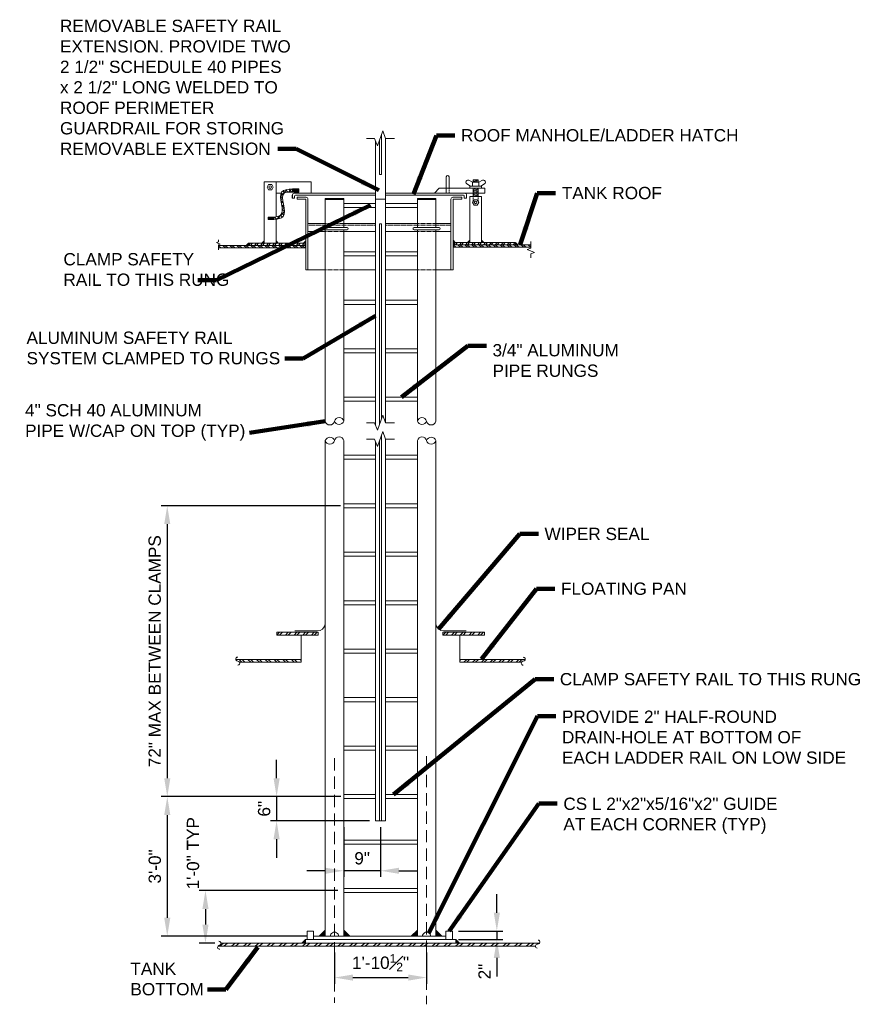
# Model space of a CAD drawing. Header units: inches. Extents: x -1025 to 212, y 456 to 696.
# Tile 3 of 6: x -739 to -534, y 456 to 696. Entities that reach past the tile are written whole.
import ezdxf

# ---------------------------------------------------------------- set-up
doc = ezdxf.new("R2010")
doc.units = ezdxf.units.IN
doc.header["$MEASUREMENT"] = 0
for name, pattern in [('( Dashed )', [9, 6, -3]), ('HIDDEN', [0.19685, 0.15748, -0.03937]), ('HIDDEN2', [0.1875, 0.125, -0.0625])]:
    doc.linetypes.add(name, pattern=pattern)
doc.layers.get('DefPoints').update_dxf_attribs({"lineweight": 0})
for name, color, linetype, lineweight in [('G-ANNO-DIMS', 2, 'Continuous', 0), ('G-ANNO-MASK', 1, 'Continuous', 0), ('G-ANNO-NOTE', 4, 'Continuous', 30), ('G-ANNO-PATT', 250, 'Continuous', 0), ('G-GRID-COOR', 2, 'Continuous', 13), ('M-DETL LGHT', 3, 'Continuous', 0), ('M-DETL-LGHT', 3, 'Continuous', 0), ('M-DETL-MEDM', 5, 'Continuous', 0), ('M-DETL-XLGT', 1, 'Continuous', 0)]:
    doc.layers.add(name, color=color, linetype=linetype, lineweight=lineweight)
doc.styles.add("AEC_AC_07ArchDims-CC_1-2_1'", font='arial.ttf', dxfattribs={"height": 3})
doc.styles.add("AEC_AC_46Text-LeftTop_1-2_1'", font='arial.ttf', dxfattribs={"height": 3})
doc.dimstyles.new("AEC_AC_07_Arch-Dims_1-2_1'", dxfattribs={"dimtxt": 3, "dimasz": 4.5, "dimexe": 1.5, "dimexo": 1.5, "dimgap": 1.5, "dimtad": 1, "dimdec": 4, "dimzin": 15, "dimdsep": 46, "dimlunit": 4, "dimtxsty": "AEC_AC_07ArchDims-CC_1-2_1'", "dimcen": 0.09, "dimclrd": 256, "dimclre": 256, "dimazin": 2, "dimtfac": 0.7, "dimtdec": 4, "dimtix": 1, "dimtmove": 1, "dimatfit": 3, "dimfxl": 1, "dimfrac": 1, "dimtolj": 1, "dimtzin": 15, "dimlwd": 30, "dimlwe": 30, "dimarcsym": 0})
doc.dimstyles.new("AEC_AC_46_Notes_1-2_1'", dxfattribs={"dimtxt": 3, "dimasz": 4.5, "dimexe": 1.5, "dimexo": 1.5, "dimgap": 1.5, "dimtad": 1, "dimjust": 1, "dimdec": 3, "dimzin": 15, "dimdsep": 46, "dimlunit": 5, "dimtxsty": "AEC_AC_46Text-LeftTop_1-2_1'", "dimcen": 0.09, "dimclrd": 256, "dimclre": 256, "dimazin": 2, "dimtfac": 0.7, "dimtdec": 3, "dimtmove": 1, "dimatfit": 1, "dimfxl": 1, "dimfrac": 1, "dimtolj": 1, "dimtzin": 15, "dimlwd": 30, "dimlwe": 30, "dimarcsym": 0})

# ---------------------------------------------------------------- blocks, each defined once
blk = doc.blocks.new('PIPEEND')
for centre, radius, start, end in [((0.059, 0.75), 0.257, 103.375, 256.625), ((0.087, 0.25), 0.265, 109.106, 250.894), ((-0.059, 0.25), 0.257, 283.375, 76.625)]:
    blk.add_arc(centre, radius, start, end)
blk = doc.blocks.new('*D79')
at = {"layer": 'DefPoints', "color": 0, "lineweight": 30, "transparency": 16777216}
for p in [(-659.28, 577.73), (-703.08, 506.68), (-659.17, 506.68)]:
    blk.add_point(p, dxfattribs=at)
at = {"layer": 'G-ANNO-DIMS', "lineweight": 30, "transparency": 16777216}
for p, q in [((-660.78, 577.73), (-704.58, 577.73)), ((-703.08, 573.23), (-703.08, 511.18)), ((-660.67, 506.68), (-704.58, 506.68))]:
    blk.add_line(p, q, dxfattribs=at)
for points in [[(-703.83, 573.23), (-702.33, 573.23), (-703.08, 577.73)], [(-703.83, 511.18), (-702.33, 511.18), (-703.08, 506.68)]]:
    blk.add_solid(points, dxfattribs=at)
at = {"layer": 'G-ANNO-DIMS', "color": 0, "lineweight": 30, "transparency": 16777216, "insert": (-706.13, 542.2), "char_height": 3, "attachment_point": 5, "rotation": 90, "style": "AEC_AC_07ArchDims-CC_1-2_1'"}
blk.add_mtext('\\A1;72" MAX BETWEEN CLAMPS', dxfattribs=at)
blk = doc.blocks.new('*D80')
at = {"layer": 'DefPoints', "color": 0, "lineweight": 30, "transparency": 16777216}
for p in [(-659.17, 506.68), (-676.38, 500.76), (-652.23, 500.76)]:
    blk.add_point(p, dxfattribs=at)
at = {"layer": 'G-ANNO-DIMS', "lineweight": 30, "transparency": 16777216}
for p, q in [((-676.38, 511.18), (-676.38, 515.68)), ((-660.67, 506.68), (-677.88, 506.68)), ((-676.38, 506.68), (-676.38, 500.76)), ((-653.73, 500.76), (-677.88, 500.76)), ((-676.38, 496.26), (-676.38, 491.76))]:
    blk.add_line(p, q, dxfattribs=at)
for points in [[(-677.13, 511.18), (-675.63, 511.18), (-676.38, 506.68)], [(-677.13, 496.26), (-675.63, 496.26), (-676.38, 500.76)]]:
    blk.add_solid(points, dxfattribs=at)
at = {"layer": 'G-ANNO-DIMS', "color": 0, "lineweight": 30, "transparency": 16777216, "insert": (-679.41, 503.72), "char_height": 3, "attachment_point": 5, "rotation": 90, "style": "AEC_AC_07ArchDims-CC_1-2_1'"}
blk.add_mtext('\\A1;6"', dxfattribs=at)
blk = doc.blocks.new('*D81')
at = {"layer": 'DefPoints', "color": 0, "lineweight": 30, "transparency": 16777216}
for p in [(-659.17, 506.68), (-703.08, 472.59), (-667.36, 472.59)]:
    blk.add_point(p, dxfattribs=at)
at = {"layer": 'G-ANNO-DIMS', "lineweight": 30, "transparency": 16777216}
for p, q in [((-660.67, 506.68), (-704.58, 506.68)), ((-703.08, 502.18), (-703.08, 477.09)), ((-668.86, 472.59), (-704.58, 472.59))]:
    blk.add_line(p, q, dxfattribs=at)
for points in [[(-703.83, 502.18), (-702.33, 502.18), (-703.08, 506.68)], [(-703.83, 477.09), (-702.33, 477.09), (-703.08, 472.59)]]:
    blk.add_solid(points, dxfattribs=at)
at = {"layer": 'G-ANNO-DIMS', "color": 0, "lineweight": 30, "transparency": 16777216, "insert": (-706.11, 489.63), "char_height": 3, "attachment_point": 5, "rotation": 90, "style": "AEC_AC_07ArchDims-CC_1-2_1'"}
blk.add_mtext('\\A1;3\'-0"', dxfattribs=at)
blk = doc.blocks.new('*D82')
at = {"layer": 'DefPoints', "color": 0, "lineweight": 30, "transparency": 16777216}
for p in [(-659.99, 500.76), (-651, 500.76), (-659.99, 488.57)]:
    blk.add_point(p, dxfattribs=at)
at = {"layer": 'G-ANNO-DIMS', "lineweight": 30, "transparency": 16777216}
for p, q in [((-659.99, 499.26), (-659.99, 487.07)), ((-651, 499.26), (-651, 487.07)), ((-664.49, 488.57), (-668.99, 488.57)), ((-651, 488.57), (-659.99, 488.57)), ((-646.5, 488.57), (-642, 488.57))]:
    blk.add_line(p, q, dxfattribs=at)
for points in [[(-664.49, 489.32), (-664.49, 487.82), (-659.99, 488.57)], [(-646.5, 489.32), (-646.5, 487.82), (-651, 488.57)]]:
    blk.add_solid(points, dxfattribs=at)
at = {"layer": 'G-ANNO-DIMS', "color": 0, "lineweight": 30, "transparency": 16777216, "insert": (-655.49, 491.6), "char_height": 3, "attachment_point": 5, "style": "AEC_AC_07ArchDims-CC_1-2_1'"}
blk.add_mtext('\\A1;9"', dxfattribs=at)
blk = doc.blocks.new('*D83')
at = {"layer": 'DefPoints', "color": 0, "lineweight": 30, "transparency": 16777216}
for p in [(-662.24, 470.13), (-639.75, 470.13), (-639.75, 462.49)]:
    blk.add_point(p, dxfattribs=at)
at = {"layer": 'G-ANNO-DIMS', "lineweight": 30, "transparency": 16777216}
for p, q in [((-662.24, 468.63), (-662.24, 460.99)), ((-639.75, 468.63), (-639.75, 460.99)), ((-657.74, 462.49), (-644.25, 462.49))]:
    blk.add_line(p, q, dxfattribs=at)
for points in [[(-657.74, 463.24), (-657.74, 461.74), (-662.24, 462.49)], [(-644.25, 463.24), (-644.25, 461.74), (-639.75, 462.49)]]:
    blk.add_solid(points, dxfattribs=at)
at = {"layer": 'G-ANNO-DIMS', "color": 0, "lineweight": 30, "transparency": 16777216, "insert": (-651, 466.12), "char_height": 3, "attachment_point": 5, "style": "AEC_AC_07ArchDims-CC_1-2_1'"}
blk.add_mtext('\\A1;1\'-10{\\H0.700000x;\\S1#2;}"', dxfattribs=at)
blk = doc.blocks.new('*D84')
at = {"layer": 'DefPoints', "color": 0, "lineweight": 30, "transparency": 16777216}
for p in [(-659.96, 483.73), (-693.75, 470.92), (-689.94, 470.92)]:
    blk.add_point(p, dxfattribs=at)
at = {"layer": 'G-ANNO-DIMS', "lineweight": 30, "transparency": 16777216}
for p, q in [((-661.46, 483.73), (-695.25, 483.73)), ((-693.75, 479.23), (-693.75, 475.42)), ((-691.44, 470.92), (-695.25, 470.92))]:
    blk.add_line(p, q, dxfattribs=at)
for points in [[(-694.5, 479.23), (-693, 479.23), (-693.75, 483.73)], [(-694.5, 475.42), (-693, 475.42), (-693.75, 470.92)]]:
    blk.add_solid(points, dxfattribs=at)
at = {"layer": 'G-ANNO-DIMS', "color": 0, "lineweight": 30, "transparency": 16777216, "insert": (-696.78, 492.85), "char_height": 3, "attachment_point": 5, "rotation": 90, "style": "AEC_AC_07ArchDims-CC_1-2_1'"}
blk.add_mtext('\\A1;1\'-0" TYP', dxfattribs=at)
blk = doc.blocks.new('*D85')
at = {"layer": 'DefPoints', "color": 0, "lineweight": 30, "transparency": 16777216}
for p in [(-633.44, 473.84), (-633.44, 471.77), (-622.6, 471.77)]:
    blk.add_point(p, dxfattribs=at)
at = {"layer": 'G-ANNO-DIMS', "lineweight": 30, "transparency": 16777216}
for p, q in [((-622.6, 478.34), (-622.6, 482.84)), ((-631.94, 473.84), (-621.1, 473.84)), ((-622.6, 473.84), (-622.6, 471.77)), ((-631.94, 471.77), (-621.1, 471.77)), ((-622.6, 467.27), (-622.6, 462.77))]:
    blk.add_line(p, q, dxfattribs=at)
for points in [[(-623.35, 478.34), (-621.85, 478.34), (-622.6, 473.84)], [(-623.35, 467.27), (-621.85, 467.27), (-622.6, 471.77)]]:
    blk.add_solid(points, dxfattribs=at)
at = {"layer": 'G-ANNO-DIMS', "color": 0, "lineweight": 30, "transparency": 16777216, "insert": (-625.61, 463.96), "char_height": 3, "attachment_point": 5, "rotation": 90, "style": "AEC_AC_07ArchDims-CC_1-2_1'"}
blk.add_mtext('\\A1;2"', dxfattribs=at)

msp = doc.modelspace()

# ---------------------------------------------------------------- hatches: boundary and pattern name
at = {"layer": 'G-ANNO-PATT'}
h = msp.add_hatch(dxfattribs=at)
h.set_pattern_fill('ANSI31', color=256, pattern_type=2)
h.set_pattern_definition([(25, (-628.3715, 653.28314), (-0.105655, 0.226577), [])])
h.paths.add_polyline_path([(-627.17512, 653.28139), (-627.17512, 655.31486), (-628.37384, 655.31486), (-628.37384, 653.28139)])
h.paths.add_polyline_path([(-627.17512, 657.2566, 0.414213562), (-627.25846, 657.33993), (-628.29051, 657.33993, 0.414213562), (-628.37384, 657.2566), (-628.37384, 656.71802), (-627.17512, 656.71802)])
h = msp.add_hatch(dxfattribs=at)
h.set_pattern_fill('ANSI37', color=256, pattern_type=2)
h.set_pattern_definition([(90, (-1852.67175, 912.90368), (-0.25, 6e-17), []), (180, (-1852.67175, 912.90368), (-6e-17, -0.25), [])])
h.paths.add_polyline_path([(-677.05331, 648.1893), (-677.60714, 648.1893), (-678.40112, 648.1893), (-678.40112, 647.62893), (-677.05331, 647.62893)])
h.paths.add_polyline_path([(-670.97378, 655.09296), (-672.50497, 655.09296), (-672.50497, 654.33153), (-670.97378, 654.33153)])
h = msp.add_hatch(dxfattribs=at)
h.set_pattern_fill('ANSI37', color=256, pattern_type=2)
h.set_pattern_definition([(45, (-1852.6757, 912.9037), (-0.46772144, 0.46772144), []), (135, (-1852.6757, 912.9037), (-0.46772144, -0.46772144), [])])
edge = h.paths.add_edge_path()
edge.add_spline(control_points=[(-676.52147, 647.69813), (-675.77773, 647.80435), (-673.1284, 648.42088), (-675.69095, 653.1776), (-674.55279, 654.06486)], knot_values=[0, 0, 0, 0, 0.256152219, 1, 1, 1, 1], degree=3, periodic=0)
edge.add_spline(control_points=[(-674.55279, 654.06486), (-674.13876, 654.38763), (-673.32186, 654.35958), (-672.50497, 654.33153)], knot_values=[0, 0, 0, 0, 1, 1, 1, 1], degree=3, periodic=0)
edge.add_line((-672.50497, 654.33153), (-672.50497, 655.09921))
edge.add_spline(control_points=[(-672.50497, 655.09921), (-673.60231, 655.01285), (-676.95101, 654.74933), (-673.85077, 648.99198), (-676.08709, 648.35764), (-676.52147, 648.2765)], knot_values=[0, 0, 0, 0, 0.286402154, 0.874001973, 1, 1, 1, 1], degree=3, periodic=0)
edge.add_spline(control_points=[(-676.52147, 648.2765), (-676.69457, 648.24417), (-676.87394, 648.21673), (-677.05331, 648.1893)], knot_values=[0, 0, 0, 0, 1, 1, 1, 1], degree=3, periodic=0)
edge.add_line((-677.05331, 648.1893), (-677.05331, 647.62893))
edge.add_spline(control_points=[(-677.05331, 647.62893), (-676.87483, 647.65104), (-676.69635, 647.67316), (-676.52147, 647.69813)], knot_values=[0, 0, 0, 0, 1, 1, 1, 1], degree=3, periodic=0)
h = msp.add_hatch(dxfattribs=at)
h.set_pattern_fill('ANSI32', color=256, style=0, pattern_type=2)
h.set_pattern_definition([(139.6384, (-690.583, 640.7281), (-0.7188, -0.845734), []), (139.6384, (-690.6253, 641.2496), (-0.7188, -0.845734), [])])
h.paths.add_polyline_path([(-669.35689, 641.30166), (-683.64466, 641.29307, -0.087709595), (-683.82934, 641.29296), (-690.58529, 641.2889), (-690.58495, 640.72638), (-669.35689, 640.73916)])
h = msp.add_hatch(dxfattribs=at)
h.set_pattern_fill('ANSI32', color=256, style=0, pattern_type=2)
h.set_pattern_definition([(49.638, (-683.2146, 641.2951), (-0.84573, 0.7188), []), (49.638, (-682.6931, 641.3374), (-0.84573, 0.7188), [])])
h.paths.add_polyline_path([(-683.21301, 641.85138), (-683.21301, 641.29333), (-669.35689, 641.30166), (-669.35689, 641.86408), (-669.35689, 641.86416)])
h = msp.add_hatch(dxfattribs=at)
h.set_pattern_fill('ANSI32', color=256, style=0, pattern_type=2)
h.set_pattern_definition([(49.6805, (-633.1736, 641.4685), (-0.84626, 0.71818), []), (49.6805, (-632.6521, 641.5112), (-0.84626, 0.71818), [])])
h.paths.add_polyline_path([(-618.11802, 642.05307), (-633.13293, 642.05302), (-633.17588, 642.05303), (-633.17588, 641.47072), (-618.11802, 641.47073)])
h = msp.add_hatch(dxfattribs=at)
h.set_pattern_fill('ANSI32', color=256, style=0, pattern_type=2)
h.set_pattern_definition([(139.6805, (-633.1736, 640.8863), (-0.71818, -0.84626), []), (139.6805, (-633.2162, 641.4078), (-0.71818, -0.84626), [])])
h.paths.add_polyline_path([(-614.31697, 641.47074), (-633.17588, 641.47072), (-633.17588, 640.88848), (-614.31697, 640.88848)])
h = msp.add_hatch(dxfattribs=at)
h.set_pattern_fill('ANSI32', color=256, style=0, pattern_type=2)
h.set_pattern_definition([(45, (-676.3621, 546.1267), (-1.06066, 1.06066), []), (45, (-675.655, 546.1267), (-1.06066, 1.06066), [])])
h.paths.add_polyline_path([(-666.23625, 546.80951), (-676.3605, 546.80951), (-676.3605, 546.12888), (-666.23625, 546.12888)])
h = msp.add_hatch(dxfattribs=at)
h.set_pattern_fill('ANSI32', color=256, style=0, pattern_type=2)
h.set_pattern_definition([(45, (-635.7647, 546.1267), (-1.06066, 1.06066), []), (45, (-635.0576, 546.1267), (-1.06066, 1.06066), [])])
h.paths.add_polyline_path([(-625.64274, 546.80951), (-635.76699, 546.80951), (-635.76699, 546.12888), (-625.64274, 546.12888)])
h = msp.add_hatch(dxfattribs=at)
h.set_pattern_fill('ANSI32', color=256, style=0, pattern_type=2)
h.set_pattern_definition([(135, (492.4192, -230.8787), (1.0631888, 1.0631888), []), (135, (491.7105, -230.8787), (1.0631888, 1.0631888), [])])
h.paths.add_polyline_path([(-685.86102, 539.77487, -0.381191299), (-686.35368, 540.20927), (-670.3605, 540.20927), (-670.3605, 539.52864), (-685.43118, 539.52864, 0.269194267), (-685.86101, 539.77485)])
h = msp.add_hatch(dxfattribs=at)
h.set_pattern_fill('ANSI32', color=256, style=0, pattern_type=2)
h.set_pattern_definition([(45, (-1794.4218, -230.8787), (-1.0631888, 1.0631888), []), (45, (-1793.713, -230.8787), (-1.0631888, 1.0631888), [])])
h.paths.add_polyline_path([(-616.14222, 539.77487, 0.381191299), (-615.64956, 540.20927), (-631.64274, 540.20927), (-631.64274, 539.52864), (-616.57206, 539.52864, -0.269194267), (-616.14224, 539.77485)])
h = msp.add_hatch(dxfattribs=at)
h.set_pattern_fill('ANSI32', color=256, style=0, pattern_type=2)
h.set_pattern_definition([(39.99923, (-2296.1063, -3045.819), (-1.1890558, 1.41710015), []), (39.99923, (-2295.2376, -3045.895), (-1.1890558, 1.41710015), [])])
h.paths.add_polyline_path([(-662.23969, 470.87095), (-689.84826, 470.87095, -0.489681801), (-690.47674, 470.40988, 0.369151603), (-691.05405, 470.131), (-662.23969, 470.131)])
h.paths.add_polyline_path([(-639.75215, 470.87095), (-662.23969, 470.87095), (-662.23969, 470.131), (-639.75215, 470.131)])
h.paths.add_polyline_path([(-612.1895, 470.87095), (-639.75215, 470.87095), (-639.75215, 470.131), (-613.17288, 470.131, -0.469691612), (-612.63581, 470.66786), (-612.63579, 470.66788, 0.266039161)])
at = {"layer": 'M-DETL LGHT'}
for points in [[(-665.98635, 472.58531), (-664.48969, 474.08197), (-664.48969, 472.58543)], [(-643.49881, 472.58531), (-642.00215, 474.08197), (-642.00215, 472.58543)]]:
    msp.add_hatch(color=256, dxfattribs=at).paths.add_polyline_path(points)
at = {"layer": 'M-DETL LGHT', "extrusion": (0, 0, -1)}
for points in [[(658.49303, 472.58531), (659.98969, 474.08197), (659.98969, 472.58543)], [(636.00549, 472.58531), (637.50215, 474.08197), (637.50215, 472.58543)]]:
    msp.add_hatch(color=256, dxfattribs=at).paths.add_polyline_path(points)
at = {"layer": 'M-DETL-LGHT', "ltscale": 3}
for points in [[(-679.98839, 641.85372), (-679.43001, 642.4121), (-679.43001, 641.85405)], [(-669.77374, 641.86396), (-669.21536, 642.42234), (-669.21536, 641.86429)], [(-629.78269, 642.0527), (-629.2243, 642.61108), (-629.2243, 642.05304)], [(-683.77139, 641.293), (-683.21301, 641.85138), (-683.21301, 641.29333)]]:
    msp.add_hatch(color=256, dxfattribs=at).paths.add_polyline_path(points)
at = {"layer": 'M-DETL-LGHT', "ltscale": 3, "extrusion": (0, 0, -1)}
for points in [[(675.96309, 641.8564), (676.52147, 642.41478), (676.52147, 641.85674)], [(632.74139, 642.05271), (633.29977, 642.61109), (633.29977, 642.05304)], [(625.75739, 642.05271), (626.31577, 642.61109), (626.31577, 642.05305)], [(617.51196, 641.4704), (618.07034, 642.02878), (618.07034, 641.47073)]]:
    msp.add_hatch(color=256, dxfattribs=at).paths.add_polyline_path(points)
at = {"layer": 'M-DETL-LGHT'}
msp.add_hatch(color=256, dxfattribs=at).paths.add_polyline_path([(-670.24592, 470.87095), (-669.34819, 471.76868), (-669.34819, 470.87095)])
at = {"layer": 'M-DETL-LGHT', "extrusion": (0, 0, -1)}
msp.add_hatch(color=256, dxfattribs=at).paths.add_polyline_path([(631.74592, 470.87095), (632.64365, 471.76868), (632.64365, 470.87095)])

# ---------------------------------------------------------------- linework, layer by layer
at = {"layer": 'G-ANNO-MASK', "flags": 128}
for points in [[(-654.42284, 667.4581), (-652.4396, 667.4581), (-651.77365, 665.62841), (-650.44174, 669.2878), (-649.77578, 667.4581), (-647.55164, 667.4581)], [(-654.42284, 598.00833), (-652.4396, 598.00833), (-651.77365, 596.17863), (-650.44174, 599.83803), (-649.77578, 598.00833), (-647.55164, 598.00833)], [(-654.42284, 594.00891), (-652.4396, 594.00891), (-651.77365, 592.17921), (-650.44174, 595.83861), (-649.77578, 594.00891), (-647.55164, 594.00891)]]:
    msp.add_lwpolyline(points, dxfattribs=at)
at = {"layer": 'G-ANNO-MASK', "ltscale": 0.25, "flags": 128}
msp.add_lwpolyline([(-690.59276, 642.6486), (-690.59276, 642.15279), (-691.05019, 641.9863), (-690.13534, 641.65333), (-690.59276, 641.48684), (-690.59276, 640.26667)], dxfattribs=at)
at = {"layer": 'G-ANNO-MASK', "ltscale": 0.5, "flags": 128}
msp.add_lwpolyline([(-614.29314, 638.29305), (-614.29314, 639.28467), (-613.37829, 639.61765), (-615.20798, 640.2836), (-614.29314, 640.61658), (-614.29314, 642.30371)], dxfattribs=at)
at = {"layer": 'G-ANNO-MASK', "flags": 128}
for points in [[(-685.85535, 538.78814, 1), (-685.86101, 539.77485), (-685.86102, 539.77487, -1), (-685.86668, 540.76159)], [(-685.85535, 538.78814, 1), (-685.86101, 539.77485), (-685.86102, 539.77487, -1), (-685.86668, 540.76159)], [(-616.14789, 538.78814, -1), (-616.14224, 539.77485), (-616.14222, 539.77487, 1), (-616.13656, 540.76159)], [(-616.14789, 538.78814, -1), (-616.14224, 539.77485), (-616.14222, 539.77487, 1), (-616.13656, 540.76159)], [(-612.72745, 469.6854, -1), (-612.63581, 470.66786), (-612.63579, 470.66788, 1), (-612.54414, 471.65035)], [(-612.72745, 469.6854, -1), (-612.63581, 470.66786), (-612.63579, 470.66788, 1), (-612.54414, 471.65035)]]:
    msp.add_lwpolyline(points, format="xyb", dxfattribs=at)
at = {"layer": 'G-ANNO-MASK'}
for centre, start, end in [((-690.28562, 469.87667), 98.3782953, 278.3782953), ((-690.42942, 470.85282), 278.378298, 98.378298)]:
    msp.add_arc(centre, 0.49337, start, end, dxfattribs=at)
at = {"layer": 'G-GRID-COOR', "linetype": '( Dashed )', "ltscale": 0.5}
for p, q in [((-662.23969, 516.09644), (-662.23969, 456.31968)), ((-639.75215, 516.52894), (-639.75215, 455.95786))]:
    msp.add_line(p, q, dxfattribs=at)
at = {"layer": 'M-DETL LGHT'}
for p, q in [((-664.48969, 652.79546), (-659.98969, 652.79546)), ((-664.48969, 652.79546), (-664.48969, 645.64584)), ((-664.48969, 652.54546), (-659.98969, 652.54546)), ((-659.98969, 652.79546), (-659.98969, 645.64584)), ((-637.50215, 652.79546), (-642.00215, 652.79546)), ((-642.00215, 652.79546), (-642.00215, 645.64584)), ((-637.50215, 652.54546), (-642.00215, 652.54546)), ((-637.50215, 652.79546), (-637.50215, 645.64584)), ((-659.98969, 651.58076), (-652.22934, 651.58076)), ((-659.98969, 650.59284), (-652.22934, 650.59284)), ((-649.7625, 651.58076), (-642.00215, 651.58076)), ((-649.7625, 650.59284), (-642.00215, 650.59284)), ((-664.48969, 645.14089), (-664.48969, 598.35493)), ((-659.98969, 645.14089), (-659.98969, 598.35493)), ((-642.00215, 645.14089), (-642.00215, 598.35493)), ((-637.50215, 645.14089), (-637.50215, 598.35493)), ((-659.98969, 639.73957), (-652.22934, 639.73957)), ((-649.7625, 639.73957), (-642.00215, 639.73957)), ((-659.98969, 638.75362), (-652.22934, 638.75362)), ((-649.7625, 638.75362), (-642.00215, 638.75362)), ((-659.98969, 627.89837), (-652.22934, 627.89837)), ((-649.7625, 627.89837), (-642.00215, 627.89837)), ((-659.98969, 626.91243), (-652.22934, 626.91243)), ((-649.7625, 626.91243), (-642.00215, 626.91243)), ((-659.98969, 616.05718), (-652.22934, 616.05718)), ((-649.7625, 616.05718), (-642.00215, 616.05718)), ((-659.98969, 615.07124), (-652.22934, 615.07124)), ((-649.7625, 615.07124), (-642.00215, 615.07124)), ((-659.98969, 604.21599), (-652.22934, 604.21599)), ((-649.7625, 604.21599), (-642.00215, 604.21599)), ((-659.98969, 603.23004), (-652.22934, 603.23004)), ((-649.7625, 603.23004), (-642.00215, 603.23004)), ((-664.48969, 593.65378), (-664.48969, 472.58265)), ((-659.98969, 593.65378), (-659.98969, 472.58304)), ((-642.00215, 593.65378), (-642.00215, 472.58462)), ((-637.50215, 593.65378), (-637.50215, 472.58502)), ((-659.98969, 590.06381), (-652.22934, 590.06381)), ((-649.7625, 590.06381), (-642.00215, 590.06381)), ((-659.98969, 589.07589), (-652.22934, 589.07589)), ((-649.7625, 589.07589), (-642.00215, 589.07589)), ((-659.98969, 578.22262), (-652.22934, 578.22262)), ((-659.98969, 578.22262), (-652.22934, 578.22262)), ((-659.98969, 577.2347), (-652.22934, 577.2347)), ((-659.98969, 577.2347), (-652.22934, 577.2347)), ((-649.7625, 578.22262), (-642.00215, 578.22262)), ((-649.7625, 577.2347), (-642.00215, 577.2347)), ((-659.98969, 566.38142), (-652.22934, 566.38142)), ((-659.98969, 565.39548), (-652.22934, 565.39548)), ((-649.7625, 566.38142), (-642.00215, 566.38142)), ((-649.7625, 565.39548), (-642.00215, 565.39548)), ((-659.98969, 554.54023), (-652.22934, 554.54023)), ((-659.98969, 553.55429), (-652.22934, 553.55429)), ((-649.7625, 554.54023), (-642.00215, 554.54023)), ((-649.7625, 553.55429), (-642.00215, 553.55429)), ((-659.98969, 542.69904), (-652.22934, 542.69904)), ((-659.98969, 541.71309), (-652.22934, 541.71309)), ((-649.7625, 542.69904), (-642.00215, 542.69904)), ((-649.7625, 541.71309), (-642.00215, 541.71309)), ((-659.98969, 530.85982), (-652.22934, 530.85982)), ((-659.98969, 529.8719), (-652.22934, 529.8719)), ((-649.7625, 530.85982), (-642.00215, 530.85982)), ((-649.7625, 529.8719), (-642.00215, 529.8719)), ((-659.98969, 519.01862), (-652.22934, 519.01862)), ((-659.98969, 518.03071), (-652.22934, 518.03071)), ((-649.7625, 519.01862), (-642.00215, 519.01862)), ((-649.7625, 518.03071), (-642.00215, 518.03071)), ((-659.98969, 507.17743), (-652.22934, 507.17743)), ((-659.98969, 506.19149), (-652.22934, 506.19149)), ((-649.7625, 507.17743), (-642.00215, 507.17743)), ((-649.7625, 506.19149), (-642.00215, 506.19149)), ((-659.98969, 496.07619), (-642.00215, 496.07619)), ((-659.98969, 495.09024), (-642.00215, 495.09024)), ((-659.98969, 484.23499), (-642.00215, 484.23499)), ((-659.98969, 483.24905), (-642.00215, 483.24905))]:
    msp.add_line(p, q, dxfattribs=at)
at = {"layer": 'M-DETL LGHT', "flags": 128}
for points in [[(-665.98915, 472.58251), (-664.48969, 474.08197)], [(-658.49024, 472.58251), (-659.98969, 474.08197)], [(-643.5016, 472.58251), (-642.00215, 474.08197)], [(-643.5016, 472.58251), (-642.00215, 474.08197)], [(-636.00269, 472.58251), (-637.50215, 474.08197)], [(-636.00269, 472.58251), (-637.50215, 474.08197)]]:
    msp.add_lwpolyline(points, dxfattribs=at)
at = {"layer": 'M-DETL LGHT'}
for centre in [(-662.23969, 472.58284), (-639.75215, 472.58502)]:
    msp.add_arc(centre, 1, 0.0050349, 180.0050349, dxfattribs=at)
at = {"layer": 'M-DETL-LGHT', "ltscale": 10}
msp.add_line((-652.22934, 666.8804), (-652.22934, 597.43063), dxfattribs=at)
at = {"layer": 'M-DETL-LGHT'}
for p, q in [((-651.24142, 667.09069), (-651.24142, 658.60367)), ((-650.74845, 668.44512), (-650.74845, 658.60367)), ((-649.7625, 667.4581), (-649.7625, 598.00833)), ((-651.24142, 658.60367), (-650.74845, 658.60367)), ((-628.52377, 656.71802), (-629.42611, 657.23929)), ((-628.52377, 656.71802), (-627.0252, 656.71802)), ((-628.52377, 656.71802), (-628.52377, 655.81568)), ((-628.37384, 657.2566), (-628.37384, 656.71802)), ((-628.29051, 657.33993), (-627.25846, 657.33993)), ((-627.17512, 657.2566), (-627.17512, 656.71802)), ((-627.0252, 656.71802), (-626.12286, 657.23929)), ((-627.0252, 656.71802), (-627.0252, 655.81568)), ((-672.50497, 655.09296), (-672.50497, 654.32528)), ((-670.97378, 655.09296), (-672.50497, 655.09296)), ((-670.97378, 654.33153), (-672.50497, 654.33153)), ((-670.97378, 654.33153), (-670.97378, 655.09296)), ((-629.04435, 655.81568), (-629.94738, 656.33695)), ((-629.04435, 655.81568), (-626.50393, 655.81568)), ((-628.37384, 655.81568), (-628.37384, 655.77487)), ((-628.37384, 655.31486), (-628.37384, 653.28139)), ((-627.17512, 655.81568), (-627.17512, 655.77487)), ((-627.17512, 655.31486), (-627.17512, 653.28139)), ((-626.50393, 655.81568), (-625.60159, 656.33695)), ((-652.22934, 652.60367), (-649.7625, 652.60367)), ((-677.60714, 648.1893), (-678.40112, 648.1893)), ((-678.40112, 648.1893), (-678.40112, 647.62893)), ((-678.40112, 647.62893), (-677.05331, 647.62893)), ((-677.05331, 648.1893), (-677.60714, 648.1893)), ((-677.05331, 647.62893), (-677.05331, 648.1893)), ((-651.24142, 646.60367), (-651.24142, 597.7384)), ((-651.24142, 646.60367), (-650.74845, 646.60367)), ((-650.74845, 646.60367), (-650.74845, 598.99535)), ((-683.21301, 641.85138), (-683.21301, 641.29333)), ((-669.65874, 641.86885), (-669.2303, 641.86874)), ((-669.35689, 641.86408), (-669.35689, 640.73916)), ((-632.87134, 642.05315), (-633.29977, 642.05304)), ((-633.17588, 642.05307), (-633.17588, 640.88848)), ((-633.17581, 641.47072), (-614.29314, 641.47072)), ((-633.17573, 640.88848), (-614.29314, 640.88848)), ((-633.13293, 642.05302), (-618.11802, 642.05307)), ((-650.74845, 500.76288), (-650.74845, 594.99593)), ((-649.7625, 500.76288), (-649.7625, 594.00891)), ((-652.22934, 500.76288), (-652.22934, 593.43121)), ((-651.24142, 500.76288), (-651.24142, 593.6415)), ((-652.22934, 500.76288), (-649.7625, 500.76288)), ((-668.94063, 473.85027), (-667.36262, 473.85027)), ((-668.94063, 471.76871), (-668.94063, 473.85027)), ((-668.94063, 473.85027), (-667.36262, 473.85027)), ((-668.94063, 471.76871), (-668.94063, 473.85027)), ((-667.36262, 473.85027), (-667.36262, 471.81861)), ((-667.36262, 473.85027), (-667.36262, 471.81861)), ((-635.02162, 473.8448), (-633.44361, 473.8448)), ((-635.02145, 471.77149), (-635.02162, 473.8448)), ((-633.44361, 473.8448), (-633.44361, 471.77161)), ((-633.44361, 473.8448), (-633.44361, 471.77161)), ((-669.34819, 471.76868), (-670.24592, 470.87095)), ((-669.34819, 471.76868), (-632.64365, 471.77168)), ((-669.34819, 471.76868), (-669.34819, 470.87095)), ((-667.97472, 471.76868), (-633.09432, 471.77168)), ((-667.36262, 472.5852), (-635.02152, 472.58784)), ((-665.98915, 472.58251), (-635.45765, 472.5852)), ((-663.0287, 471.76871), (-663.0287, 471.77553)), ((-663.0287, 471.76871), (-663.0287, 471.77553)), ((-632.64365, 471.77168), (-632.64398, 470.87095)), ((-632.64365, 471.77168), (-632.64398, 470.87095)), ((-632.64365, 471.76868), (-631.74592, 470.87095))]:
    msp.add_line(p, q, dxfattribs=at)
at = {"layer": 'M-DETL-LGHT', "ltscale": 3}
for p, q in [((-679.43001, 656.81672), (-667.96913, 656.81672)), ((-679.43001, 651.83716), (-679.43001, 656.81672)), ((-676.52147, 656.81672), (-676.52147, 653.55028)), ((-667.96913, 656.81672), (-667.96913, 654.06486)), ((-634.94161, 655.31486), (-634.94161, 658.06486)), ((-634.27502, 658.06486), (-634.27502, 655.31486)), ((-636.69637, 655.31486), (-637.84602, 654.06486)), ((-636.69637, 655.31486), (-625.57229, 655.31486)), ((-625.57229, 655.31486), (-625.57229, 654.06486)), ((-679.43001, 641.85405), (-679.43001, 651.83716)), ((-676.52147, 654.06486), (-675.30179, 654.06486)), ((-676.52147, 653.74288), (-676.52147, 648.2765)), ((-672.54082, 652.81487), (-672.54082, 653.58264)), ((-672.54082, 652.81487), (-671.9743, 652.81487)), ((-672.52147, 653.62308), (-672.52147, 652.81487)), ((-672.07968, 654.06486), (-652.22934, 654.06486)), ((-671.9743, 652.81487), (-671.9743, 653.33264)), ((-671.74208, 653.56487), (-652.22934, 653.56487)), ((-669.18103, 653.07624), (-671.35756, 653.07624)), ((-669.42369, 652.62814), (-671.35756, 652.62814)), ((-669.21536, 635.37143), (-669.21536, 652.41981)), ((-668.71536, 635.37143), (-668.71536, 652.61057)), ((-649.7625, 654.06486), (-630.12389, 654.06486)), ((-649.7625, 653.56487), (-630.77305, 653.56487)), ((-633.79977, 635.37143), (-633.79977, 652.61057)), ((-633.3341, 653.07624), (-631.15756, 653.07624)), ((-633.29977, 635.37143), (-633.29977, 652.41981)), ((-633.09144, 652.62814), (-631.15756, 652.62814)), ((-630.54082, 652.81487), (-630.54082, 653.33264)), ((-629.9743, 652.81487), (-630.54082, 652.81487)), ((-630.41609, 654.06486), (-628.37384, 654.06495)), ((-629.9743, 652.81487), (-629.9743, 653.58264)), ((-629.2243, 642.05304), (-629.2243, 653.28139)), ((-629.2243, 653.28139), (-626.31577, 653.28139)), ((-627.1897, 654.06486), (-625.57229, 654.06486)), ((-626.31577, 653.28139), (-626.31577, 641.98288)), ((-676.52147, 647.69813), (-676.52147, 641.85674)), ((-668.71536, 646.64776), (-664.48969, 646.64776)), ((-668.71536, 644.67456), (-664.48969, 644.67456)), ((-659.98969, 646.64776), (-652.22934, 646.64776)), ((-659.98969, 644.67456), (-652.22934, 644.67456)), ((-649.7625, 646.64776), (-642.00215, 646.64776)), ((-649.7625, 644.67456), (-642.00215, 644.67456)), ((-637.50215, 646.64776), (-633.79977, 646.64776)), ((-637.50215, 644.67456), (-633.79977, 644.67456)), ((-679.43001, 642.4121), (-679.98839, 641.85372)), ((-676.52147, 642.41478), (-675.96309, 641.8564)), ((-669.21536, 642.42234), (-669.77374, 641.86396)), ((-633.29977, 642.61109), (-632.74139, 642.05271)), ((-629.2243, 642.61108), (-629.78269, 642.0527)), ((-626.31577, 642.61109), (-625.75739, 642.05271)), ((-690.59276, 641.30166), (-669.35689, 641.30166)), ((-690.59276, 640.73916), (-669.35689, 640.73916)), ((-683.21301, 641.85138), (-683.77139, 641.293)), ((-683.21301, 641.85138), (-669.21536, 641.86429)), ((-618.07034, 642.02878), (-617.51196, 641.4704)), ((-618.06974, 641.47065), (-617.48233, 641.47065)), ((-669.21536, 635.37143), (-664.48969, 635.37143)), ((-659.98969, 635.37143), (-652.22934, 635.37143)), ((-649.7625, 635.37143), (-642.00215, 635.37143)), ((-637.50215, 635.37143), (-633.29977, 635.37143))]:
    msp.add_line(p, q, dxfattribs=at)
at = {"layer": 'M-DETL-LGHT', "linetype": 'Continuous'}
for p, q in [((-665.30273, 645.64584), (-659.17666, 645.64584)), ((-665.30273, 645.14089), (-659.17666, 645.14089)), ((-636.68911, 645.64584), (-642.81518, 645.64584)), ((-636.68911, 645.14089), (-642.81518, 645.14089)), ((-618.07034, 641.47073), (-618.11802, 642.05307)), ((-670.3605, 546.12888), (-670.3605, 539.52864)), ((-631.64274, 546.12888), (-631.64274, 539.52864))]:
    msp.add_line(p, q, dxfattribs=at)
at = {"layer": 'M-DETL-LGHT', "flags": 128}
for points in [[(-677.57861, 656.2179), (-677.2031, 655.56683), (-677.57861, 654.91576), (-678.33102, 654.91576), (-678.70722, 655.56683), (-678.33102, 656.2179), (-677.57861, 656.2179)], [(-627.39832, 652.47622), (-627.02211, 651.82515), (-627.39832, 651.17408), (-628.15003, 651.17408), (-628.52624, 651.82515), (-628.15003, 652.47622), (-627.39832, 652.47622)]]:
    msp.add_lwpolyline(points, dxfattribs=at)
at = {"layer": 'M-DETL-LGHT', "ltscale": 3, "flags": 128}
for points in [[(-671.35756, 653.07624), (-671.35756, 652.62814)], [(-631.15756, 653.07624), (-631.15756, 652.62814)], [(-626.31577, 642.05305), (-626.31577, 653.28139)]]:
    msp.add_lwpolyline(points, dxfattribs=at)
at = {"layer": 'M-DETL-LGHT', "linetype": 'Continuous', "flags": 128}
for points in [[(-664.5061, 548.78186, -0.364225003), (-666.44963, 547.14955), (-671.89552, 547.14955)], [(-637.49714, 548.78186, 0.364225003), (-635.55361, 547.14955), (-630.10773, 547.14955)]]:
    msp.add_lwpolyline(points, format="xyb", dxfattribs=at)
for points in [[(-685.43118, 539.52864), (-670.3605, 539.52864), (-670.3605, 540.20927), (-686.35368, 540.20927)], [(-616.57206, 539.52864), (-631.64274, 539.52864), (-631.64274, 540.20927), (-615.64956, 540.20927)]]:
    msp.add_lwpolyline(points, dxfattribs=at)
at = {"layer": 'M-DETL-LGHT'}
for centre in [(-677.95493, 655.567), (-627.77414, 651.82511)]:
    msp.add_circle(centre, 0.32562, dxfattribs=at)
at = {"layer": 'M-DETL-LGHT', "ltscale": 3}
for centre, radius, start, end in [((-634.60831, 658.06486), 0.3333, 0, 180), ((-672.04609, 653.57287), 0.49483, 96.1425383, 178.8686309), ((-672.07968, 653.62308), 0.44179, 90, 180), ((-671.74208, 653.33264), 0.23222, 90, 180), ((-669.42369, 652.41981), 0.20833, 0, 90), ((-669.18103, 652.61057), 0.46567, 0, 90), ((-633.3341, 652.61057), 0.46567, 90, 180), ((-633.09144, 652.41981), 0.20833, 90, 180), ((-630.77305, 653.33264), 0.23222, 0, 90), ((-630.46904, 653.57287), 0.49483, 1.1313691, 83.8574617)]:
    msp.add_arc(centre, radius, start, end, dxfattribs=at)
at = {"layer": 'M-DETL-LGHT'}
for centre, radius, start, end in [((-629.63126, 656.75614), 0.5249, 66.9896472, 233.0103667), ((-628.29051, 657.2566), 0.08333, 90, 180), ((-627.25846, 657.2566), 0.08333, 0, 90), ((-625.91752, 656.75614), 0.5249, 306.9896472, 113.0103667)]:
    msp.add_arc(centre, radius, start, end, dxfattribs=at)
at = {"layer": 'M-DETL-LGHT', "linetype": 'Continuous'}
for centre, start, end in [((-665.30273, 645.39336), 90, 270), ((-659.17666, 645.39336), 270, 90), ((-642.81518, 645.39336), 90, 270), ((-636.68911, 645.39336), 270, 90)]:
    msp.add_arc(centre, 0.25248, start, end, dxfattribs=at)
at = {"layer": 'M-DETL-LGHT'}
for points in [[(-672.50497, 655.09921), (-675.14644, 654.32811), (-675.43606, 648.68996), (-677.05331, 648.1893)], [(-672.50497, 654.33153), (-674.55279, 654.06486), (-674.76244, 648.39185), (-677.05331, 647.62893)]]:
    msp.add_spline(points, degree=3, dxfattribs=at)
msp.add_3dface([(-626.33035, 655.31486), (-629.18662, 655.31486), (-629.18662, 655.77487), (-626.33035, 655.77487)], dxfattribs=at)
at = {"layer": 'M-DETL-LGHT', "linetype": 'Continuous'}
for points in [[(-676.3605, 546.12888), (-666.23625, 546.12888), (-666.23625, 546.80951), (-676.3605, 546.80951)], [(-625.64274, 546.12888), (-635.76699, 546.12888), (-635.76699, 546.80951), (-625.64274, 546.80951)]]:
    msp.add_3dface(points, dxfattribs=at)
at = {"layer": 'M-DETL-MEDM'}
msp.add_line((-627.1897, 655.31486), (-626.33035, 655.31486), dxfattribs=at)
at = {"layer": 'M-DETL-XLGT', "linetype": 'HIDDEN2', "ltscale": 0.5}
for p, q in [((-634.94161, 654.06486), (-634.94161, 655.31486)), ((-634.27502, 655.31486), (-634.27502, 654.06486)), ((-628.37384, 653.28139), (-628.37384, 652.08889)), ((-627.17512, 653.28139), (-627.17512, 652.08996))]:
    msp.add_line(p, q, dxfattribs=at)
at = {"layer": 'M-DETL-XLGT', "linetype": 'HIDDEN'}
for p, q in [((-668.71536, 646.27778), (-652.22934, 646.27778)), ((-664.48969, 646.64776), (-659.98969, 646.64776)), ((-664.48969, 644.67456), (-659.98969, 644.67456)), ((-649.7625, 646.27778), (-633.79977, 646.27778)), ((-637.50215, 646.64776), (-642.00215, 646.64776)), ((-637.50215, 644.67456), (-642.00215, 644.67456)), ((-664.48969, 635.37143), (-659.98969, 635.37143)), ((-637.50215, 635.37143), (-642.00215, 635.37143))]:
    msp.add_line(p, q, dxfattribs=at)
at = {"layer": 'M-DETL-XLGT'}
for p, q in [((-690.70614, 470.131), (-613.17288, 470.131)), ((-689.93679, 470.87095), (-612.18901, 470.87095))]:
    msp.add_line(p, q, dxfattribs=at)

# ---------------------------------------------------------------- block references
at = {"layer": 'M-DETL LGHT', "xscale": 4.5, "zscale": 4.5}
for p, yscale, rotation in [((-659.98969, 598.35493), 4.5, 90), ((-642.00215, 598.35493), -4.5, 89.99999999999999), ((-664.48969, 593.65378), 4.5, 270), ((-637.50215, 593.65378), -4.5, 270)]:
    msp.add_blockref('PIPEEND', p, dxfattribs=dict(at, yscale=yscale, rotation=rotation))

# ---------------------------------------------------------------- texts
at = {"layer": 'G-ANNO-NOTE', "char_height": 3, "style": "AEC_AC_46Text-LeftTop_1-2_1'"}
for s, insert, width, attachment_point in [('REMOVABLE SAFETY RAIL EXTENSION. PROVIDE TWO 2 {\\A1;1/2}" SCHEDULE 40 PIPES x 2 {\\A1;1/2}" LONG WELDED TO ROOF PERIMETER GUARDRAIL FOR STORING REMOVABLE EXTENSION', (-729.27729, 663.38208), 56.4872324, 7), ('CLAMP SAFETY RAIL TO THIS RUNG', (-728.43445, 639.43757), 42.1729508, 1), ('PROVIDE 2" HALF-ROUND DRAIN-HOLE AT BOTTOM OF EACH LADDER RAIL ON LOW SIDE', (-606.69763, 514.66085), 70.7274373, 7), ('TANK BOTTOM', (-712.0779, 466.15106), 16.2031707, 1)]:
    msp.add_mtext(s, dxfattribs=dict(at, insert=insert, width=width, attachment_point=attachment_point))
for s, insert, attachment_point in [('ROOF MANHOLE/LADDER HATCH', (-631.3354, 668.19051), 4), ('TANK ROOF', (-606.74047, 654.08866), 4), ('ALUMINUM SAFETY RAIL \\PSYSTEM CLAMPED TO RUNGS', (-737.43869, 620.26405), 1), ('\\A1;{\\H1x;3/4\\A0;\\H1x;" ALUMINUM\\PPIPE RUNGS}', (-623.65052, 609.1669), 7), ('4" SCH 40 ALUMINUM\\PPIPE W/CAP ON TOP (TYP) ', (-737.79296, 602.55514), 1), ('WIPER SEAL', (-610.95583, 570.82814), 4), ('FLOATING PAN', (-606.93181, 557.44771), 4), ('CLAMP SAFETY RAIL TO THIS RUNG', (-607.20835, 535.3489), 4), ('CS L 2"x2"x{\\A1;\\H1x;5/16}"x2" GUIDE\\PAT EACH CORNER (TYP)', (-606.35779, 497.53145), 7)]:
    msp.add_mtext(s, dxfattribs=dict(at, insert=insert, attachment_point=attachment_point))

# ---------------------------------------------------------------- dimensions: what is measured, and where the dimension line sits
at = {"layer": 'G-ANNO-DIMS', "lineweight": 30}
for base, p1, p2, text, picture, middle in [((-703.0803, 506.68038), (-659.28248, 577.72557), (-659.16741, 506.68038), '72" MAX BETWEEN CLAMPS', '*D79', (-706.13146, 542.20298)), ((-676.37999, 500.76288), (-659.16741, 506.68038), (-652.22934, 500.76288), '6"', '*D80', (-679.41171, 503.72163)), ((-703.0803, 472.5852), (-659.16741, 506.68038), (-667.36262, 472.5852), '3\'-0"', '*D81', (-706.11304, 489.63279))]:
    dim = msp.add_linear_dim(base=base, p1=p1, p2=p2, angle=270, text=text, dimstyle="AEC_AC_07_Arch-Dims_1-2_1'", dxfattribs=at)
    dim.commit()
    dim.dimension.update_dxf_attribs({"geometry": picture, "text_midpoint": middle})
for base, p1, p2, text, picture, middle in [((-693.75296, 470.92471), (-659.96035, 483.72546), (-689.94132, 470.92471), '1\'-0" TYP', '*D84', (-693.75296, 492.85111)), ((-622.60364, 471.77161), (-633.44361, 473.8448), (-633.44361, 471.77161), '2"', '*D85', (-622.60364, 463.96064))]:
    dim = msp.add_linear_dim(base=base, p1=p1, p2=p2, angle=270, text=text, dimstyle="AEC_AC_07_Arch-Dims_1-2_1'", dxfattribs=at)
    dim.commit()
    dim.dimension.update_dxf_attribs({"geometry": picture, "text_midpoint": middle, "dimtype": 160})
dim = msp.add_linear_dim(base=(-659.98969, 488.57076), p1=(-650.99592, 500.76288), p2=(-659.98969, 500.76288), angle=180, dimstyle="AEC_AC_07_Arch-Dims_1-2_1'", dxfattribs=at)
dim.commit()
dim.dimension.update_dxf_attribs({"geometry": '*D82', "text_midpoint": (-655.49281, 491.60248)})
dim = msp.add_linear_dim(base=(-639.75215, 462.48935), p1=(-662.23969, 470.131), p2=(-639.75215, 470.131), dimstyle="AEC_AC_07_Arch-Dims_1-2_1'", dxfattribs=at)
dim.commit()
dim.dimension.update_dxf_attribs({"geometry": '*D83', "text_midpoint": (-650.99592, 466.12352)})

# ---------------------------------------------------------------- leaders
at = {"layer": 'G-ANNO-NOTE', "lineweight": 30, "annotation_type": 0, "has_hookline": 1}
for points, hookline_direction, text_width in [([(-642.9752, 653.83784), (-637.3354, 668.19051), (-632.8354, 668.19051)], 0, 67.09482), ([(-651.44895, 654.76934), (-671.61468, 664.89215), (-676.11468, 664.89215)], 1, 55.83151), ([(-616.93474, 641.49887), (-612.74047, 654.08866), (-608.24047, 654.08866)], 0, 24.15757), ([(-653.45457, 651.15335), (-691.0831, 632.83353), (-695.5831, 632.83353)], 1, 42.02865), ([(-652.22934, 624.12397), (-669.88839, 613.66001), (-674.38839, 613.66001)], 1, 61.53479), ([(-645.88232, 604.21599), (-629.65052, 616.7738), (-625.15052, 616.7738)], 0, 30.33765), ([(-664.48969, 598.35493), (-682.96751, 595.53494)], 1, 53.31446), ([(-636.82264, 547.61176), (-616.95583, 570.82814), (-612.45583, 570.82814)], 0, 25.41814), ([(-626.35995, 540.21673), (-612.93181, 557.44771), (-608.43181, 557.44771)], 0, 30.05116), ([(-647.81918, 507.16376), (-613.20835, 535.3489), (-608.70835, 535.3489)], 0, 73.11528), ([(-639.22762, 473.43641), (-612.69763, 526.31749), (-608.19763, 526.31749)], 0, 70.59004), ([(-634.23262, 473.8448), (-612.35779, 504.96781), (-607.85779, 504.96781)], 0, 51.87176), ([(-680.92252, 469.89429), (-688.76845, 459.59961), (-693.26845, 459.59961)], 1, 17.30218)]:
    msp.add_leader(points, dimstyle="AEC_AC_46_Notes_1-2_1'", override={"dimtad": 0, "dimclrd": 0, "dimlwd": 65534}, dxfattribs=dict(at, hookline_direction=hookline_direction, text_width=text_width))

doc.saveas('drawing.dxf')
